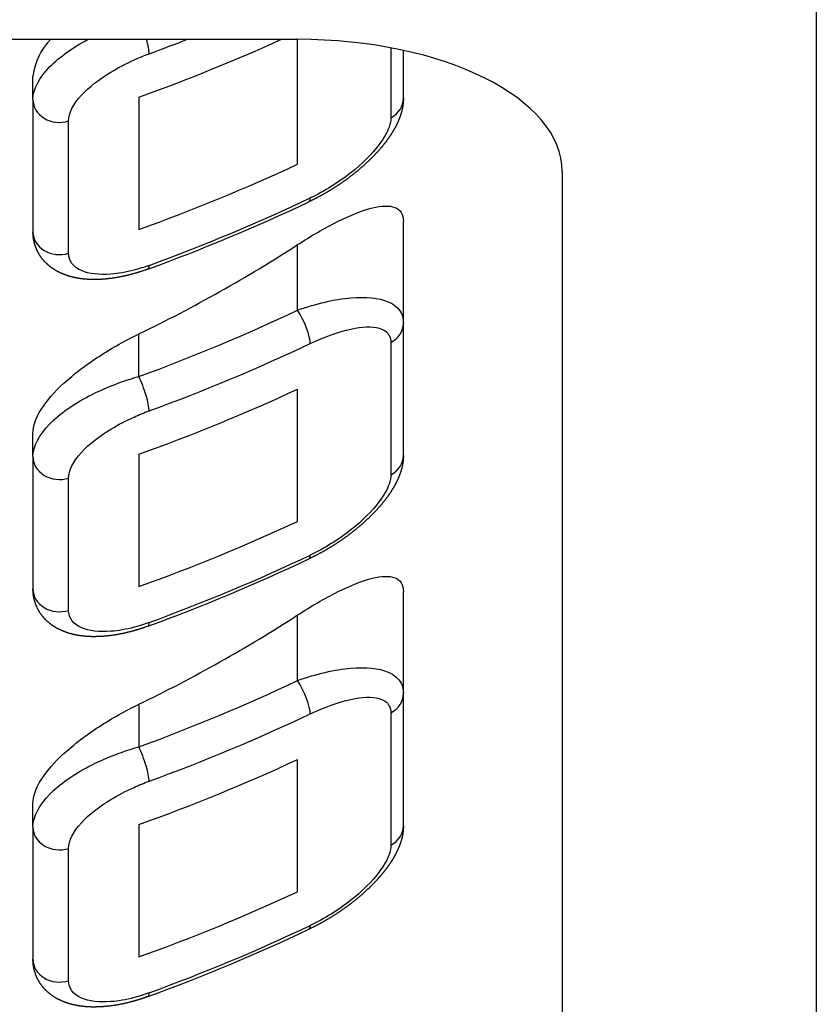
# Model space of a CAD drawing. Header units: millimetres. Extents: x 88.63 to 88.79, y 26.81 to 28.21.
# Tile 8 of 9: x 88.74772 to 88.75524, y 28.15917 to 28.16847. Entities that reach past the tile are written whole.
import ezdxf

# ---------------------------------------------------------------- set-up
doc = ezdxf.new("R2010")
doc.units = ezdxf.units.MM
doc.layers.add('SANINDUSA', color=3, linetype='Continuous')

msp = doc.modelspace()

# ---------------------------------------------------------------- linework, layer by layer
at = {"layer": 'SANINDUSA'}
for p, q in [((88.75524213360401, 28.16948810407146), (88.75524213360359, 28.14323810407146)), ((88.733842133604, 28.16828810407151), (88.750342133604, 28.16828810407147)), ((88.75034213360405, 28.16710731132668), (88.75034213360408, 28.16828810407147)), ((88.75122337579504, 28.16820787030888), (88.75122337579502, 28.1675467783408)), ((88.75134213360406, 28.1677310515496), (88.75134213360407, 28.16818374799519)), ((88.7478421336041, 28.16771980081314), (88.7478421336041, 28.16794150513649)), ((88.7478421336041, 28.16771980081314), (88.74784213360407, 28.16646980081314)), ((88.74884213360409, 28.16774112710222), (88.74884213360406, 28.16649112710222)), ((88.74817814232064, 28.16626651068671), (88.74817814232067, 28.16751651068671)), ((88.75284213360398, 28.16703810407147), (88.75284213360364, 28.14578810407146)), ((88.751342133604, 28.1656060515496), (88.751342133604, 28.16656635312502)), ((88.75034213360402, 28.16572852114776), (88.75034213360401, 28.16634808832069)), ((88.75134213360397, 28.1643560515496), (88.751342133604, 28.1656060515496)), ((88.74884213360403, 28.16510086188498), (88.74884213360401, 28.16550349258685)), ((88.75122337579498, 28.1654217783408), (88.75122337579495, 28.16417177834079)), ((88.75034213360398, 28.16373231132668), (88.75034213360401, 28.16498231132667)), ((88.74784213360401, 28.16434480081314), (88.74784213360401, 28.16456650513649)), ((88.74884213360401, 28.16436612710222), (88.74884213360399, 28.16311612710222)), ((88.74784213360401, 28.16434480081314), (88.74784213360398, 28.16309480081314)), ((88.74817814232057, 28.16289151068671), (88.7481781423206, 28.16414151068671)), ((88.75134213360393, 28.1621060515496), (88.75134213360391, 28.16306635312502)), ((88.75034213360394, 28.16222852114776), (88.75034213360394, 28.16284808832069)), ((88.7513421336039, 28.1608560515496), (88.75134213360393, 28.1621060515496)), ((88.74884213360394, 28.16200349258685), (88.74884213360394, 28.16160086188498)), ((88.7512233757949, 28.16192177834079), (88.75122337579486, 28.1606717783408)), ((88.75034213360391, 28.16023231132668), (88.75034213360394, 28.16148231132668)), ((88.74784213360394, 28.16084480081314), (88.74784213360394, 28.16106650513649)), ((88.74784213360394, 28.16084480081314), (88.74784213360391, 28.15959480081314)), ((88.74884213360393, 28.16086612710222), (88.7488421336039, 28.15961612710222)), ((88.74817814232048, 28.15939151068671), (88.74817814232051, 28.16064151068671))]:
    msp.add_line(p, q, dxfattribs=at)
for centre, radius, start, end in [((88.74841569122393, 28.16787539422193), 0.0005773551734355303, 134.3708659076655, 173.4248390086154), ((88.7427279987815, 28.18306881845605), 0.01805091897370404, 290.0887916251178, 295.3243042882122), ((88.74272799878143, 28.17969381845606), 0.01805091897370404, 290.0887916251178, 295.3243042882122), ((88.74272799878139, 28.17619381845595), 0.01805091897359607, 290.0887916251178, 295.3243042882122)]:
    msp.add_arc(centre, radius, start, end, dxfattribs=at)
for centre, major_axis, ratio, start_param, end_param in [((88.74238781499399, 28.18120252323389), (-0.016830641, -8.972168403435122e-61), 0.8660254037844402, 1.964364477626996, 2.052903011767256), ((88.7488421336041, 28.16835086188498), (-8.592225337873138e-05, 0.000234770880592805), 0.1946341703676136, 3.630364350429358, 4.371371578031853), ((88.742387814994, 28.18157752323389), (0.016830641, 8.972168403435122e-61), 0.8660254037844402, 5.112226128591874, 5.13566606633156), ((88.75034213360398, 28.16703810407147), (0.0025, 4.105394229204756e-62), 0.4999999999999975, -4.711033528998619e-12, 1.570796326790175), ((88.74809213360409, 28.16771980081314), (0.00025, 1.332713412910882e-62), 0.8660254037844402, 3.141592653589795, 5.063599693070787), ((88.75109213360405, 28.1677310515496), (0.0002500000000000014, 1.332713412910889e-62), 0.86602540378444, 5.265067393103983, 6.283185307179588), ((88.74238781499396, 28.17995252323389), (0.016830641, 8.972168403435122e-61), 0.8660254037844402, 5.105957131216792, 5.204638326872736), ((88.74238781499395, 28.17957752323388), (-0.016830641, -8.972168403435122e-61), 0.8660254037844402, 1.970633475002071, 2.071149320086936), ((88.75034213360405, 28.16697852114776), (-0.0001069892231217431, 0.0002259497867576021), 0.2398676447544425, 3.141592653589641, 3.610486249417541), ((88.74809213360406, 28.16646980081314), (-0.0002499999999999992, -1.332713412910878e-62), 0.8660254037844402, 1.81782130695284e-15, 1.922007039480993), ((88.74234213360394, 28.1755827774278), (0.01333064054, 7.106430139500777e-61), 0.8660254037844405, 5.221725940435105, 5.356041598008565), ((88.74884213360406, 28.16635086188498), (-8.592225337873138e-05, 0.000234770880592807), 0.1946341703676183, 3.141592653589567, 3.630364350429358), ((88.74238781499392, 28.17832752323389), (-0.016580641, -8.837966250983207e-61), 0.8660254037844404, 1.970633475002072, 2.071149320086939), ((88.75034213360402, 28.16560352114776), (-0.0001069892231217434, 0.000225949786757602), 0.2398676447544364, 3.610486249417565, 5.181282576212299), ((88.751092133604, 28.1656060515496), (-0.0002499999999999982, -1.332713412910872e-62), 0.8660254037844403, 2.123474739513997, 3.141592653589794), ((88.74238781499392, 28.17820252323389), (0.016830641, 8.971223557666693e-61), 0.8660254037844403, 5.112226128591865, 5.21274197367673), ((88.74884213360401, 28.16497586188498), (-8.592225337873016e-05, 0.0002347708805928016), 0.1946341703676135, 3.630364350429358, 5.20116067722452), ((88.74238781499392, 28.17782752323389), (-0.016830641, -8.972168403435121e-61), 0.8660254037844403, 1.964364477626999, 2.06304567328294), ((88.75109213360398, 28.1643560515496), (0.0002500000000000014, 1.332713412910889e-62), 0.86602540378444, 5.265067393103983, 6.283185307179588), ((88.74809213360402, 28.16434480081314), (0.00025, 1.332713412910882e-62), 0.8660254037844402, 3.141592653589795, 5.063599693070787), ((88.74238781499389, 28.17657752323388), (0.016830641, 8.972168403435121e-61), 0.8660254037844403, 5.105957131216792, 5.204638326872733), ((88.74238781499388, 28.17620252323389), (-0.016830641, -8.972168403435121e-61), 0.8660254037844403, 1.970633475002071, 2.071149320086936), ((88.75034213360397, 28.16360352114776), (-0.0001069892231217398, 0.0002259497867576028), 0.2398676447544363, 3.141592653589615, 3.610486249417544), ((88.74809213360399, 28.16309480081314), (-0.0002499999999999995, -1.332713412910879e-62), 0.86602540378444, 1.81782130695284e-15, 1.922007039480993), ((88.74234213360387, 28.1720827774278), (0.01333064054, 7.106430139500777e-61), 0.8660254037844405, 5.221725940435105, 5.356041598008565), ((88.74884213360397, 28.16297586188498), (-8.592225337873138e-05, 0.000234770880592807), 0.1946341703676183, 3.141592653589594, 3.630364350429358), ((88.74238781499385, 28.17482752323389), (-0.016580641, -8.838897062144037e-61), 0.8660254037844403, 1.970633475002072, 2.071149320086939), ((88.75034213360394, 28.16210352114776), (-0.0001069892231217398, 0.0002259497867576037), 0.2398676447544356, 3.61048624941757, 5.181282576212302), ((88.75109213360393, 28.1621060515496), (-0.0002499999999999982, -1.332713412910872e-62), 0.8660254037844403, 2.123474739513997, 3.141592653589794), ((88.74238781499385, 28.17470252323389), (0.016830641, 8.972168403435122e-61), 0.8660254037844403, 5.112226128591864, 5.21274197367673), ((88.74884213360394, 28.16147586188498), (-8.592225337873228e-05, 0.0002347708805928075), 0.1946341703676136, 3.630364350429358, 5.201160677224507), ((88.74238781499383, 28.17432752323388), (-0.016830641, -8.972168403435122e-61), 0.8660254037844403, 1.964364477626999, 2.06304567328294), ((88.74809213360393, 28.16084480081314), (0.00025, 1.332713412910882e-62), 0.8660254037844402, 3.141592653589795, 5.063599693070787), ((88.7510921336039, 28.1608560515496), (0.0002500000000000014, 1.332713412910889e-62), 0.86602540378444, 5.265067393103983, 6.283185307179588), ((88.7423878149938, 28.17307752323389), (0.016830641, 8.972168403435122e-61), 0.8660254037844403, 5.105957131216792, 5.204638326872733), ((88.7423878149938, 28.17270252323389), (-0.016830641, -8.972168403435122e-61), 0.8660254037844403, 1.970633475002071, 2.071149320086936), ((88.7503421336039, 28.16010352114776), (-0.0001069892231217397, 0.0002259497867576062), 0.2398676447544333, 3.141592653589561, 3.61048624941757), ((88.7480921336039, 28.15959480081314), (-0.0002499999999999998, -1.33271341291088e-62), 0.8660254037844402, 1.81782130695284e-15, 1.922007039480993), ((88.7488421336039, 28.15947586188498), (-8.592225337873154e-05, 0.0002347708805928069), 0.1946341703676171, 3.141592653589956, 3.630364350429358)]:
    msp.add_ellipse(centre, major_axis=major_axis, ratio=ratio, start_param=start_param, end_param=end_param, dxfattribs=at)
for points, degree, knots in [([(88.7478421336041, 28.16771980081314), (88.7478421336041, 28.16781570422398), (88.7478998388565, 28.16792578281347), (88.74809499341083, 28.16812389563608), (88.74822135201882, 28.16821257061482), (88.74836416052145, 28.16828810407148)], 3, [0, 0, 0, 0, 0.4315653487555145, 0.4315653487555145, 0.8165966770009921, 0.8165966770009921, 0.8165966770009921, 0.8165966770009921]), ([(88.74817814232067, 28.16751651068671), (88.74817814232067, 28.16758843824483), (88.74822207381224, 28.16767460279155), (88.74837137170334, 28.16783658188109), (88.74846883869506, 28.16791214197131), (88.74864776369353, 28.16802082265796), (88.74872123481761, 28.16805920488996), (88.74884419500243, 28.16811460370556), (88.74889208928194, 28.16813409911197), (88.74893945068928, 28.16815143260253)], 3, [0, 0, 0, 0, 0.4315653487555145, 0.4315653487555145, 0.8205820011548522, 0.8205820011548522, 1.063717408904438, 1.063717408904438, 1.21567703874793, 1.21567703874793, 1.21567703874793, 1.21567703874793]), ([(88.75134213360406, 28.1677310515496), (88.75134000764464, 28.16768747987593), (88.75133388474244, 28.16764437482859), (88.75132414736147, 28.16760190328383), (88.75131117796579, 28.16756023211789), (88.75129212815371, 28.16751197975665), (88.75126926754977, 28.16746439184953), (88.75124289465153, 28.16741745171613), (88.75121330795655, 28.16737114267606), (88.7511792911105, 28.16732349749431), (88.75114206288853, 28.16727628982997), (88.75110191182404, 28.16722969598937), (88.75105912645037, 28.16718389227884), (88.75101399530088, 28.16713905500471), (88.75096482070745, 28.16709358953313), (88.75091332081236, 28.16704918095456), (88.75085981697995, 28.167006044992), (88.75080463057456, 28.16696439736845), (88.75074808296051, 28.1669244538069), (88.75069019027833, 28.16688621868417), (88.75063105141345, 28.16684973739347), (88.75057096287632, 28.16681518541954), (88.75051022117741, 28.16678273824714), (88.75044912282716, 28.16675257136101)], 1, [0, 0, 0.05448544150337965, 0.1089708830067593, 0.163456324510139, 0.2179417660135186, 0.2821764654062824, 0.3464111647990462, 0.4106458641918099, 0.4748805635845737, 0.5416373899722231, 0.6083942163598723, 0.6751510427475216, 0.741907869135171, 0.8086646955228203, 0.8778731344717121, 0.9470815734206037, 1.016290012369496, 1.085498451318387, 1.154706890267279, 1.223975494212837, 1.293244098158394, 1.362512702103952, 1.43178130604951, 1.501049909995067, 1.501049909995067]), ([(88.75122337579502, 28.1675467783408), (88.75122337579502, 28.16752042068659), (88.7512176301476, 28.16749069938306), (88.75118839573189, 28.16740810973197), (88.75115665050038, 28.16735245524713), (88.75104617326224, 28.1672041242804), (88.75095186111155, 28.16711097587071), (88.75072867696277, 28.16693440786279), (88.75059540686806, 28.16685169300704), (88.75046206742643, 28.16678855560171)], 3, [0, 0, 0, 0, 0.1581459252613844, 0.1581459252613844, 0.4111794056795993, 0.4111794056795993, 0.8160329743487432, 0.8160329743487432, 1.265167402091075, 1.265167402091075, 1.265167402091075, 1.265167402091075]), ([(88.75034213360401, 28.16634808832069), (88.75046540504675, 28.16642818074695), (88.75059676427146, 28.16650472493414), (88.75084213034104, 28.16662640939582), (88.75095620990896, 28.16667154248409), (88.75113094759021, 28.16671470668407), (88.75120738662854, 28.16672017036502), (88.75128666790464, 28.16669014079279), (88.751307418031, 28.16667390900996), (88.75133515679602, 28.16662894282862), (88.751342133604, 28.16660019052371), (88.751342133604, 28.16656635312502)], 3, [-1.736738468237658, -1.736738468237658, -1.736738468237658, -1.736738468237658, -1.274418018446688, -1.274418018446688, -0.8120975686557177, -0.8120975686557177, -0.4060487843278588, -0.4060487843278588, -0.2030243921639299, -0.2030243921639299, 0, 0, 0, 0]), ([(88.74892805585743, 28.16611609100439), (88.74886045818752, 28.16609282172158), (88.74879260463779, 28.16607240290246), (88.74872489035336, 28.1660549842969), (88.74865771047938, 28.16604071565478), (88.748591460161, 28.16602974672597), (88.7485269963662, 28.16602222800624), (88.7484634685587, 28.16601808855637), (88.74840115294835, 28.16601749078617), (88.74834032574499, 28.16602059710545), (88.74828126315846, 28.16602756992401), (88.74822332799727, 28.16603880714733), (88.74816699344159, 28.1660546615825), (88.74811284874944, 28.16607543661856), (88.74806148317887, 28.16610143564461), (88.74801348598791, 28.16613296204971), (88.74798364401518, 28.16615722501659), (88.74795583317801, 28.16618408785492), (88.74793044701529, 28.16621340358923), (88.7479046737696, 28.16625012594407), (88.74788289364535, 28.16628971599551), (88.74786549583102, 28.16633147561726), (88.74785286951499, 28.16637470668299), (88.74784687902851, 28.16640616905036), (88.7478433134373, 28.1664379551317), (88.74784213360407, 28.16646980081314)], 1, [0, 0, 0.07276230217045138, 0.1455246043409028, 0.2182869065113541, 0.2910492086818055, 0.3638115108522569, 0.4356715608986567, 0.5075316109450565, 0.5793916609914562, 0.6512517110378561, 0.7231117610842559, 0.795529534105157, 0.8679473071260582, 0.9403650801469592, 1.01278285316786, 1.085200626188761, 1.133450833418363, 1.181701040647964, 1.229951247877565, 1.285420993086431, 1.340890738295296, 1.396360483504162, 1.451830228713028, 1.491418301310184, 1.531006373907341, 1.570594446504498, 1.570594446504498]), ([(88.74893945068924, 28.16615143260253), (88.7488920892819, 28.16613409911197), (88.74884419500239, 28.16611898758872), (88.74872123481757, 28.16608667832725), (88.74864776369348, 28.16607379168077), (88.74846883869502, 28.16605987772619), (88.7483713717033, 28.16607108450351), (88.74822207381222, 28.16613603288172), (88.74817814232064, 28.16619458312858), (88.74817814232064, 28.16626651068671)], 3, [-1.099152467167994e-17, -1.099152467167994e-17, -1.099152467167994e-17, -1.099152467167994e-17, 0.1519596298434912, 0.1519596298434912, 0.3950950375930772, 0.3950950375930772, 0.7841116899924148, 0.7841116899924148, 1.21567703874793, 1.21567703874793, 1.21567703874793, 1.21567703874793]), ([(88.75034213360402, 28.16572852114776), (88.75051727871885, 28.16579072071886), (88.75069233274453, 28.16583181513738), (88.7509854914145, 28.16585687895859), (88.75110937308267, 28.16584604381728), (88.75125448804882, 28.1657827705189), (88.75129618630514, 28.16574770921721), (88.75133458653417, 28.16567369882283), (88.75134213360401, 28.16564119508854), (88.751342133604, 28.1656060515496)], 3, [0, 0, 0, 0, 0.4491344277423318, 0.4491344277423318, 0.8539879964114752, 0.8539879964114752, 1.10702147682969, 1.10702147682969, 1.265167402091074, 1.265167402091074, 1.265167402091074, 1.265167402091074]), ([(88.75046206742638, 28.16541355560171), (88.75059540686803, 28.16547669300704), (88.75072867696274, 28.16552456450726), (88.7509518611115, 28.16557270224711), (88.7510461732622, 28.16557734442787), (88.75115665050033, 28.16554503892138), (88.75118839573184, 28.16552315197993), (88.75121763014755, 28.1654717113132), (88.75122337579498, 28.16544813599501), (88.75122337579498, 28.1654217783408)], 3, [0, 0, 0, 0, 0.4491344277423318, 0.4491344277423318, 0.8539879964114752, 0.8539879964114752, 1.10702147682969, 1.10702147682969, 1.265167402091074, 1.265167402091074, 1.265167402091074, 1.265167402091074]), ([(88.74784213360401, 28.16456650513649), (88.74784213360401, 28.16463072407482), (88.74786845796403, 28.16470884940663), (88.74797197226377, 28.16487332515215), (88.74804907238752, 28.16495978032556), (88.74822769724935, 28.16512373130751), (88.74834305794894, 28.16521164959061), (88.74858987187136, 28.16537223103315), (88.74872123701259, 28.1654450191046), (88.74884213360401, 28.16550349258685)], 3, [3.240381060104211, 3.240381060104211, 3.240381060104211, 3.240381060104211, 3.625694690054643, 3.625694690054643, 4.011008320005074, 4.011008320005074, 4.426428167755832, 4.426428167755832, 4.841848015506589, 4.841848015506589, 4.841848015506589, 4.841848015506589]), ([(88.74784213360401, 28.16434480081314), (88.74784213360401, 28.16444070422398), (88.74789983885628, 28.16455078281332), (88.74809594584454, 28.16474986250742), (88.74822397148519, 28.16483940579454), (88.74845899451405, 28.16496297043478), (88.74855550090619, 28.16500522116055), (88.74871701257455, 28.16506381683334), (88.74877992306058, 28.16508378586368), (88.74884213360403, 28.16510086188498)], 3, [0, 0, 0, 0, 0.4315653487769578, 0.4315653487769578, 0.8205820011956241, 0.8205820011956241, 1.063717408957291, 1.063717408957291, 1.215677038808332, 1.215677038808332, 1.215677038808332, 1.215677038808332]), ([(88.7481781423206, 28.16414151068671), (88.7481781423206, 28.16421343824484), (88.74822207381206, 28.16429960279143), (88.74837137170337, 28.1644615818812), (88.74846883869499, 28.16453714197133), (88.74864776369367, 28.16464582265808), (88.74872123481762, 28.16468420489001), (88.74884419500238, 28.16473960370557), (88.74889208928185, 28.16475909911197), (88.7489394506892, 28.16477643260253)], 3, [0, 0, 0, 0, 0.4315653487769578, 0.4315653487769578, 0.8205820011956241, 0.8205820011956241, 1.063717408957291, 1.063717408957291, 1.215677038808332, 1.215677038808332, 1.215677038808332, 1.215677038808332]), ([(88.75134213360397, 28.1643560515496), (88.75134000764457, 28.16431247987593), (88.75133388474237, 28.16426937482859), (88.7513241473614, 28.16422690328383), (88.7513111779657, 28.16418523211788), (88.75129212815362, 28.16413697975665), (88.75126926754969, 28.16408939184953), (88.75124289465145, 28.16404245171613), (88.75121330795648, 28.16399614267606), (88.75117929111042, 28.16394849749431), (88.75114206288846, 28.16390128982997), (88.75110191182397, 28.16385469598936), (88.75105912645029, 28.16380889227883), (88.75101399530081, 28.16376405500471), (88.75096482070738, 28.16371858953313), (88.75091332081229, 28.16367418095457), (88.75085981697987, 28.16363104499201), (88.75080463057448, 28.16358939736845), (88.75074808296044, 28.1635494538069), (88.75069019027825, 28.16351121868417), (88.75063105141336, 28.16347473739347), (88.75057096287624, 28.16344018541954), (88.75051022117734, 28.16340773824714), (88.75044912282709, 28.16337757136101)], 1, [0, 0, 0.05448544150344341, 0.1089708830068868, 0.1634563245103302, 0.2179417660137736, 0.2821764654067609, 0.3464111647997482, 0.4106458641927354, 0.4748805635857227, 0.5416373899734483, 0.6083942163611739, 0.6751510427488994, 0.741907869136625, 0.8086646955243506, 0.8778731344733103, 0.9470815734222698, 1.01629001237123, 1.085498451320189, 1.154706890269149, 1.223975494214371, 1.293244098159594, 1.362512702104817, 1.43178130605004, 1.501049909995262, 1.501049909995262]), ([(88.75122337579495, 28.16417177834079), (88.75122337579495, 28.16414542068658), (88.75121763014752, 28.16411569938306), (88.7511883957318, 28.16403310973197), (88.7511566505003, 28.16397745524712), (88.75104617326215, 28.1638291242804), (88.75095186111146, 28.16373597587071), (88.7507286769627, 28.16355940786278), (88.75059540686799, 28.16347669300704), (88.75046206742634, 28.16341355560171)], 3, [0, 0, 0, 0, 0.1581459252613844, 0.1581459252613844, 0.4111794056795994, 0.4111794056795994, 0.8160329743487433, 0.8160329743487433, 1.265167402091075, 1.265167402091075, 1.265167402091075, 1.265167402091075]), ([(88.75034213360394, 28.16284808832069), (88.75046540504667, 28.16292818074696), (88.75059676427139, 28.16300472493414), (88.75084213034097, 28.16312640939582), (88.75095620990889, 28.16317154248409), (88.75113094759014, 28.16321470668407), (88.75120738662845, 28.16322017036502), (88.75128666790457, 28.16319014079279), (88.75130741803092, 28.16317390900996), (88.75133515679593, 28.16312894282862), (88.75134213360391, 28.16310019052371), (88.75134213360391, 28.16306635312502)], 3, [-1.736738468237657, -1.736738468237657, -1.736738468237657, -1.736738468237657, -1.274418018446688, -1.274418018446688, -0.8120975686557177, -0.8120975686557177, -0.4060487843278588, -0.4060487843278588, -0.2030243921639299, -0.2030243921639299, 0, 0, 0, 0]), ([(88.74892805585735, 28.16274109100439), (88.74886045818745, 28.16271782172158), (88.74879260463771, 28.16269740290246), (88.74872489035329, 28.1626799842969), (88.7486577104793, 28.16266571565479), (88.74859146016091, 28.16265474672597), (88.74852699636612, 28.16264722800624), (88.74846346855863, 28.16264308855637), (88.74840115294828, 28.16264249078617), (88.74834032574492, 28.16264559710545), (88.74828126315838, 28.16265256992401), (88.7482233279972, 28.16266380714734), (88.74816699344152, 28.16267966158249), (88.74811284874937, 28.16270043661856), (88.7480614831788, 28.16272643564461), (88.74801348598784, 28.16275796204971), (88.74798364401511, 28.16278222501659), (88.74795583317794, 28.16280908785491), (88.74793044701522, 28.16283840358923), (88.74790467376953, 28.16287512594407), (88.74788289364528, 28.16291471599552), (88.74786549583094, 28.16295647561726), (88.74785286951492, 28.162999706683), (88.74784687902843, 28.16303116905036), (88.74784331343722, 28.1630629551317), (88.74784213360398, 28.16309480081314)], 1, [0, 0, 0.07276230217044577, 0.1455246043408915, 0.2182869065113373, 0.2910492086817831, 0.3638115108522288, 0.4356715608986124, 0.5075316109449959, 0.5793916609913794, 0.651251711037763, 0.7231117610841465, 0.7955295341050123, 0.8679473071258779, 0.9403650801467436, 1.012782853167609, 1.085200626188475, 1.133450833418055, 1.181701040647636, 1.229951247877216, 1.285420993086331, 1.340890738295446, 1.396360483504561, 1.451830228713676, 1.491418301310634, 1.531006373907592, 1.570594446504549, 1.570594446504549]), ([(88.74893945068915, 28.16277643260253), (88.74889208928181, 28.16275909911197), (88.74884419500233, 28.16274398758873), (88.74872123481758, 28.16271167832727), (88.74864776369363, 28.1626987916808), (88.74846883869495, 28.16268487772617), (88.74837137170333, 28.16269608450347), (88.74822207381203, 28.16276103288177), (88.74817814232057, 28.16281958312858), (88.74817814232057, 28.16289151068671)], 3, [1.595994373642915e-17, 1.595994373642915e-17, 1.595994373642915e-17, 1.595994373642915e-17, 0.1519596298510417, 0.1519596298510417, 0.3950950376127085, 0.3950950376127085, 0.7841116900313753, 0.7841116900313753, 1.215677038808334, 1.215677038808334, 1.215677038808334, 1.215677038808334]), ([(88.75034213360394, 28.16222852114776), (88.75051727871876, 28.16229072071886), (88.75069233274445, 28.16233181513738), (88.75098549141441, 28.16235687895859), (88.75110937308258, 28.16234604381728), (88.75125448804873, 28.1622827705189), (88.75129618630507, 28.16224770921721), (88.7513345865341, 28.16217369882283), (88.75134213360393, 28.16214119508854), (88.75134213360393, 28.1621060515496)], 3, [0, 0, 0, 0, 0.4491344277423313, 0.4491344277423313, 0.8539879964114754, 0.8539879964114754, 1.10702147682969, 1.10702147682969, 1.265167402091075, 1.265167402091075, 1.265167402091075, 1.265167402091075]), ([(88.75046206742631, 28.16191355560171), (88.75059540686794, 28.16197669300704), (88.75072867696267, 28.16202456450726), (88.75095186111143, 28.16207270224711), (88.75104617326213, 28.16207734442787), (88.75115665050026, 28.16204503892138), (88.75118839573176, 28.16202315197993), (88.75121763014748, 28.1619717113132), (88.7512233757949, 28.161948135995), (88.7512233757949, 28.16192177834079)], 3, [0, 0, 0, 0, 0.4491344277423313, 0.4491344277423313, 0.8539879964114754, 0.8539879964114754, 1.10702147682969, 1.10702147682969, 1.265167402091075, 1.265167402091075, 1.265167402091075, 1.265167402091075]), ([(88.74784213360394, 28.16106650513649), (88.74784213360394, 28.16113072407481), (88.74786845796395, 28.16120884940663), (88.7479719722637, 28.16137332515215), (88.74804907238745, 28.16145978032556), (88.74822769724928, 28.1616237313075), (88.74834305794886, 28.16171164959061), (88.74858987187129, 28.16187223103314), (88.7487212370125, 28.1619450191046), (88.74884213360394, 28.16200349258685)], 3, [3.240381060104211, 3.240381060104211, 3.240381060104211, 3.240381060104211, 3.625694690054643, 3.625694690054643, 4.011008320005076, 4.011008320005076, 4.426428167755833, 4.426428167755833, 4.841848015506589, 4.841848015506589, 4.841848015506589, 4.841848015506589]), ([(88.74784213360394, 28.16084480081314), (88.74784213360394, 28.16094070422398), (88.74789983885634, 28.16105078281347), (88.74809594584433, 28.16124986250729), (88.74822397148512, 28.16133940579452), (88.74845899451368, 28.16146297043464), (88.748555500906, 28.16150522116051), (88.74871701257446, 28.16156381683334), (88.7487799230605, 28.16158378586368), (88.74884213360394, 28.16160086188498)], 3, [0, 0, 0, 0, 0.4315653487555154, 0.4315653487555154, 0.8205820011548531, 0.8205820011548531, 1.063717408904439, 1.063717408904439, 1.215677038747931, 1.215677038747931, 1.215677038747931, 1.215677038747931]), ([(88.74817814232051, 28.16064151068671), (88.74817814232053, 28.16071343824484), (88.74822207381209, 28.16079960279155), (88.74837137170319, 28.16096158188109), (88.7484688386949, 28.16103714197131), (88.74864776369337, 28.16114582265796), (88.74872123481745, 28.16118420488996), (88.74884419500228, 28.16123960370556), (88.74889208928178, 28.16125909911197), (88.74893945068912, 28.16127643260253)], 3, [0, 0, 0, 0, 0.4315653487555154, 0.4315653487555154, 0.8205820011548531, 0.8205820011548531, 1.063717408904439, 1.063717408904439, 1.215677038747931, 1.215677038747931, 1.215677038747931, 1.215677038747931]), ([(88.7513421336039, 28.1608560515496), (88.75134000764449, 28.16081247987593), (88.75133388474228, 28.16076937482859), (88.75132414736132, 28.16072690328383), (88.75131117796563, 28.16068523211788), (88.75129212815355, 28.16063697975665), (88.75126926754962, 28.16058939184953), (88.75124289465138, 28.16054245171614), (88.75121330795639, 28.16049614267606), (88.75117929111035, 28.16044849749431), (88.75114206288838, 28.16040128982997), (88.75110191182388, 28.16035469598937), (88.75105912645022, 28.16030889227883), (88.75101399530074, 28.16026405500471), (88.7509648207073, 28.16021858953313), (88.7509133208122, 28.16017418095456), (88.7508598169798, 28.160131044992), (88.75080463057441, 28.16008939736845), (88.75074808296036, 28.1600494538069), (88.75069019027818, 28.16001121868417), (88.7506310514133, 28.15997473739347), (88.75057096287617, 28.15994018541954), (88.75051022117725, 28.15990773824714), (88.75044912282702, 28.159877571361)], 1, [0, 0, 0.05448544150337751, 0.108970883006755, 0.1634563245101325, 0.21794176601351, 0.2821764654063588, 0.3464111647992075, 0.4106458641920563, 0.474880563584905, 0.5416373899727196, 0.6083942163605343, 0.6751510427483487, 0.7419078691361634, 0.8086646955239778, 0.8778731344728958, 0.9470815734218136, 1.016290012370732, 1.08549845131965, 1.154706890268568, 1.22397549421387, 1.293244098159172, 1.362512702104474, 1.431781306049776, 1.501049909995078, 1.501049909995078]), ([(88.75122337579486, 28.1606717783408), (88.75122337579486, 28.16064542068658), (88.75121763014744, 28.16061569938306), (88.75118839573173, 28.16053310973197), (88.75115665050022, 28.16047745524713), (88.75104617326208, 28.1603291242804), (88.75095186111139, 28.16023597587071), (88.75072867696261, 28.16005940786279), (88.7505954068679, 28.15997669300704), (88.75046206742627, 28.15991355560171)], 3, [0, 0, 0, 0, 0.1581459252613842, 0.1581459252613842, 0.411179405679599, 0.411179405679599, 0.8160329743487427, 0.8160329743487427, 1.265167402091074, 1.265167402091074, 1.265167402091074, 1.265167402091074]), ([(88.74892805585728, 28.15924109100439), (88.74886045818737, 28.15921782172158), (88.74879260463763, 28.15919740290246), (88.7487248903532, 28.15917998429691), (88.74865771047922, 28.15916571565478), (88.74859146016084, 28.15915474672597), (88.74852699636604, 28.15914722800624), (88.74846346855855, 28.15914308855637), (88.74840115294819, 28.15914249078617), (88.74834032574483, 28.15914559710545), (88.7482812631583, 28.15915256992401), (88.74822332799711, 28.15916380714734), (88.74816699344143, 28.1591796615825), (88.74811284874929, 28.15920043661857), (88.74806148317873, 28.15922643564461), (88.74801348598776, 28.15925796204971), (88.74798364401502, 28.15928222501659), (88.74795583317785, 28.15930908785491), (88.74793044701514, 28.15933840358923), (88.74790467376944, 28.15937512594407), (88.74788289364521, 28.15941471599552), (88.74786549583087, 28.15945647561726), (88.74785286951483, 28.159499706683), (88.74784687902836, 28.15953116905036), (88.74784331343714, 28.1595629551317), (88.74784213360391, 28.15959480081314)], 1, [0, 0, 0.0727623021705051, 0.1455246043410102, 0.2182869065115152, 0.2910492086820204, 0.3638115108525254, 0.4356715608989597, 0.5075316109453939, 0.5793916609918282, 0.6512517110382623, 0.7231117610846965, 0.7955295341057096, 0.8679473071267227, 0.9403650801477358, 1.012782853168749, 1.085200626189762, 1.133450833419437, 1.181701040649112, 1.229951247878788, 1.285420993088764, 1.340890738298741, 1.396360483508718, 1.451830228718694, 1.491418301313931, 1.531006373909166, 1.570594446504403, 1.570594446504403]), ([(88.74893945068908, 28.15927643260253), (88.74889208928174, 28.15925909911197), (88.74884419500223, 28.15924398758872), (88.74872123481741, 28.15921167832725), (88.74864776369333, 28.15919879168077), (88.74846883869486, 28.15918487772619), (88.74837137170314, 28.15919608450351), (88.74822207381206, 28.15926103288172), (88.74817814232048, 28.15931958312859), (88.74817814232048, 28.15939151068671)], 3, [-9.33210190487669e-16, -9.33210190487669e-16, -9.33210190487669e-16, -9.33210190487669e-16, 0.1519596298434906, 0.1519596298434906, 0.3950950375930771, 0.3950950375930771, 0.7841116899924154, 0.7841116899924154, 1.215677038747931, 1.215677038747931, 1.215677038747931, 1.215677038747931])]:
    msp.add_open_spline(points, degree=degree, knots=knots, dxfattribs=at)

doc.saveas('drawing.dxf')
